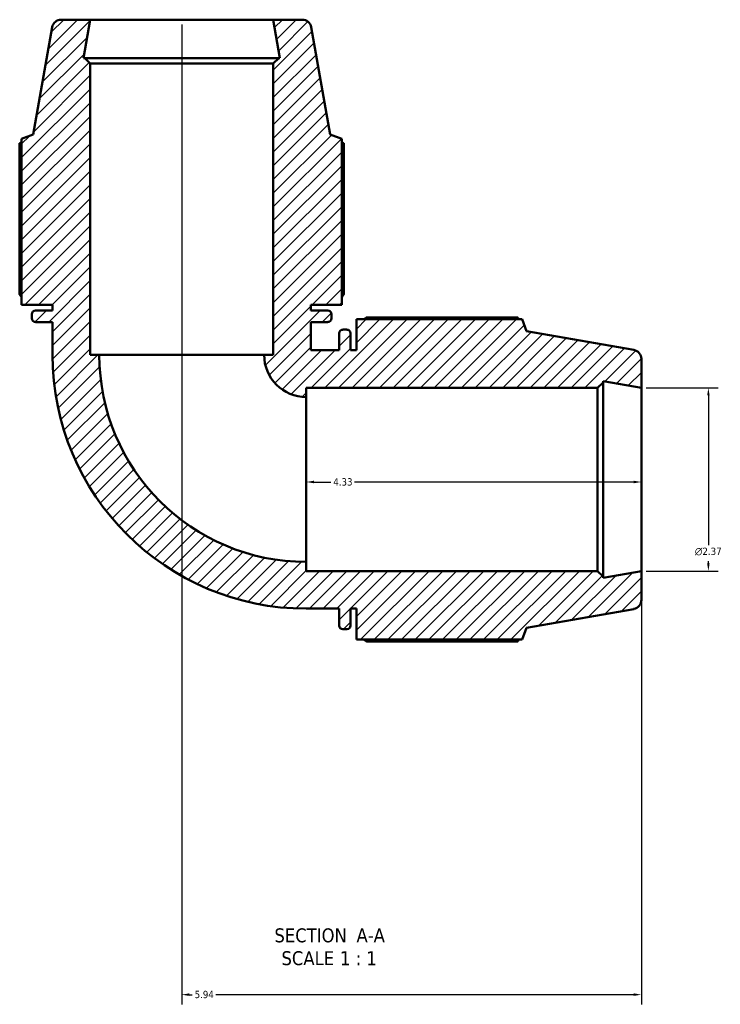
# Model space of a CAD drawing. Header units: inches. Extents: x 0.1 to 52.2, y -20.4 to 47.7.
# Tile 1 of 8: x 17 to 26.1, y -20.4 to -7.7. Entities that reach past the tile are written whole.
import ezdxf

# ---------------------------------------------------------------- set-up
doc = ezdxf.new("R2010")
doc.units = ezdxf.units.IN
doc.header["$MEASUREMENT"] = 0
for name, color, linetype, lineweight in [('Dimension (ANSI)', 7, 'Continuous', 25), ('Hatch (ANSI)', 7, 'Continuous', 18), ('Symbol (ANSI)', 7, 'Continuous', 25), ('Visible (ANSI)', 7, 'Continuous', 50)]:
    doc.layers.add(name, color=color, linetype=linetype, lineweight=lineweight)
doc.styles.add('Label Text (ANSI)', font='tahoma.ttf')
doc.styles.add('Note Text (ANSI)', font='tahoma.ttf')
doc.dimstyles.new('Default (ANSI)', dxfattribs={"dimtxt": 0.094488, "dimasz": 0.098425, "dimexe": 0.125, "dimexo": 0.0625, "dimgap": 0.031496, "dimtad": 0, "dimtih": 1, "dimtoh": 1, "dimrnd": 1e-08, "dimzin": 4, "dimdsep": 46, "dimtxsty": 'Note Text (ANSI)', "dimcen": 0.09, "dimdle": 0.393701, "dimclrd": 256, "dimclre": 256, "dimclrt": 5, "dimadec": 0, "dimazin": 1, "dimtfac": 1, "dimtofl": 0, "dimtmove": 0, "dimatfit": 3, "dimfxl": 1, "dimtolj": 1, "dimtzin": 4, "dimlwd": -1, "dimlwe": -1, "dimarcsym": 0})

# ---------------------------------------------------------------- blocks, each defined once
blk = doc.blocks.new('*D7')
at = {"layer": 'Defpoints', "color": 0, "transparency": 16777216}
for p in [(20.721, -13.633), (20.721, -13.666), (25.051, -13.633)]:
    blk.add_point(p, dxfattribs=at)
at = {"layer": 'Dimension (ANSI)', "transparency": 16777216}
for p, q in [((20.819, -13.666), (21.038, -13.666)), ((24.952, -13.666), (21.343, -13.666))]:
    blk.add_line(p, q, dxfattribs=at)
for points in [[(20.819, -13.649), (20.819, -13.682), (20.721, -13.666)], [(24.952, -13.649), (24.952, -13.682), (25.051, -13.666)]]:
    blk.add_solid(points, dxfattribs=at)
at = {"layer": 'Dimension (ANSI)', "color": 5, "transparency": 16777216, "insert": (21.07, -13.617), "char_height": 0.0945, "attachment_point": 1, "style": 'Note Text (ANSI)'}
blk.add_mtext('\\A1;4.33', dxfattribs=at)
blk = doc.blocks.new('*D8')
at = {"layer": 'Defpoints', "color": 0, "transparency": 16777216}
for p in [(19.111, -7.693), (25.051, -14.816), (19.111, -20.289)]:
    blk.add_point(p, dxfattribs=at)
at = {"layer": 'Dimension (ANSI)', "transparency": 16777216}
for p, q in [((19.111, -7.756), (19.111, -20.414)), ((25.051, -14.879), (25.051, -20.414)), ((19.209, -20.289), (19.246, -20.289)), ((24.952, -20.289), (19.55, -20.289))]:
    blk.add_line(p, q, dxfattribs=at)
for points in [[(19.209, -20.272), (19.209, -20.305), (19.111, -20.289)], [(24.952, -20.272), (24.952, -20.305), (25.051, -20.289)]]:
    blk.add_solid(points, dxfattribs=at)
at = {"layer": 'Dimension (ANSI)', "color": 5, "transparency": 16777216, "insert": (19.278, -20.239), "char_height": 0.0945, "attachment_point": 1, "style": 'Note Text (ANSI)'}
blk.add_mtext('\\A1;5.94', dxfattribs=at)
blk = doc.blocks.new('*D9')
at = {"layer": 'Defpoints', "color": 0, "transparency": 16777216}
for p in [(25.051, -12.45), (25.051, -14.816), (25.917, -14.816)]:
    blk.add_point(p, dxfattribs=at)
at = {"layer": 'Dimension (ANSI)', "transparency": 16777216}
for p, q in [((25.113, -12.45), (26.042, -12.45)), ((25.917, -12.548), (25.917, -14.483)), ((25.917, -14.718), (25.917, -14.688)), ((25.113, -14.816), (26.042, -14.816))]:
    blk.add_line(p, q, dxfattribs=at)
for points in [[(25.901, -12.548), (25.933, -12.548), (25.917, -12.45)], [(25.901, -14.718), (25.933, -14.718), (25.917, -14.816)]]:
    blk.add_solid(points, dxfattribs=at)
at = {"layer": 'Dimension (ANSI)', "color": 5, "transparency": 16777216, "insert": (25.742, -14.514), "char_height": 0.09449, "attachment_point": 1, "style": 'Note Text (ANSI)'}
blk.add_mtext('\\A1;{\\fAIGDT|b0|i0;\\H0.0945;\\ln}\\fTahoma|b0|i0;\\H0.0945;2.37', dxfattribs=at)

msp = doc.modelspace()

# ---------------------------------------------------------------- hatches: boundary and pattern name
at = {"layer": 'Hatch (ANSI)'}
h = msp.add_hatch(dxfattribs=at)
h.set_pattern_fill('ANSI31', color=256, style=0)
edge = h.paths.add_edge_path()
edge.add_ellipse((24.933, -15.19), major_axis=(0.117, 0.021), ratio=1, start_angle=270, end_angle=350)
edge.add_line((25.051, -15.19), (25.051, -14.816))
edge.add_line((25.051, -14.816), (24.556, -14.903))
edge.add_line((24.556, -14.903), (24.556, -14.887))
edge.add_line((24.556, -14.887), (24.485, -14.816))
edge.add_line((24.485, -14.816), (20.721, -14.816))
edge.add_line((20.721, -14.816), (20.721, -14.698))
edge.add_ellipse((20.721, -12.023), major_axis=(-2.675, 0), ratio=1, start_angle=0, end_angle=90, ccw=False)
edge.add_line((18.046, -12.023), (17.928, -12.023))
edge.add_line((17.928, -12.023), (17.928, -8.259))
edge.add_line((17.928, -8.259), (17.857, -8.188))
edge.add_line((17.857, -8.188), (17.84, -8.188))
edge.add_line((17.84, -8.188), (17.928, -7.693))
edge.add_line((17.928, -7.693), (17.554, -7.693))
edge.add_ellipse((17.554, -7.811), major_axis=(-0.118, 0), ratio=1, start_angle=270, end_angle=350)
edge.add_line((17.437, -7.791), (17.193, -9.178))
edge.add_line((17.193, -9.178), (17.042, -9.233))
edge.add_line((17.042, -9.233), (17.042, -11.376))
edge.add_line((17.042, -11.376), (17.442, -11.376))
edge.add_line((17.442, -11.376), (17.442, -11.45))
edge.add_line((17.442, -11.45), (17.222, -11.45))
edge.add_ellipse((17.222, -11.497), major_axis=(-0.0473, 0), ratio=1, start_angle=270, end_angle=360)
edge.add_line((17.175, -11.497), (17.175, -11.551))
edge.add_ellipse((17.222, -11.551), major_axis=(0, -0.0473), ratio=1, start_angle=270, end_angle=360)
edge.add_line((17.222, -11.599), (17.442, -11.599))
edge.add_line((17.442, -11.599), (17.442, -12.023))
edge.add_ellipse((20.721, -12.023), major_axis=(0, -3.279), ratio=1, start_angle=270, end_angle=360)
edge.add_line((20.721, -15.302), (21.145, -15.302))
edge.add_line((21.145, -15.302), (21.145, -15.521))
edge.add_ellipse((21.193, -15.521), major_axis=(0, -0.0473), ratio=1, start_angle=270, end_angle=360)
edge.add_line((21.193, -15.569), (21.246, -15.569))
edge.add_ellipse((21.246, -15.521), major_axis=(0.0473, 0), ratio=1, start_angle=270, end_angle=360)
edge.add_line((21.294, -15.521), (21.294, -15.302))
edge.add_line((21.294, -15.302), (21.368, -15.302))
edge.add_line((21.368, -15.302), (21.368, -15.702))
edge.add_line((21.368, -15.702), (23.511, -15.702))
edge.add_line((23.511, -15.702), (23.566, -15.551))
edge.add_line((23.566, -15.551), (24.953, -15.307))
edge = h.paths.add_edge_path()
edge.add_ellipse((24.933, -12.076), major_axis=(0, 0.118), ratio=1, start_angle=270, end_angle=350)
edge.add_line((24.953, -11.959), (23.566, -11.715))
edge.add_line((23.566, -11.715), (23.511, -11.564))
edge.add_line((23.511, -11.564), (21.368, -11.564))
edge.add_line((21.368, -11.564), (21.368, -11.964))
edge.add_line((21.368, -11.964), (21.294, -11.964))
edge.add_line((21.294, -11.964), (21.294, -11.745))
edge.add_ellipse((21.246, -11.745), major_axis=(0, 0.0473), ratio=1, start_angle=270, end_angle=360)
edge.add_line((21.246, -11.697), (21.193, -11.697))
edge.add_ellipse((21.193, -11.745), major_axis=(-0.0473, 0), ratio=1, start_angle=270, end_angle=360)
edge.add_line((21.145, -11.745), (21.145, -11.964))
edge.add_line((21.145, -11.964), (20.78, -11.964))
edge.add_line((20.78, -11.964), (20.78, -11.599))
edge.add_line((20.78, -11.599), (20.999, -11.599))
edge.add_ellipse((20.999, -11.551), major_axis=(0.0473, 0), ratio=1, start_angle=270, end_angle=360)
edge.add_line((21.047, -11.551), (21.047, -11.497))
edge.add_ellipse((20.999, -11.497), major_axis=(0, 0.0473), ratio=1, start_angle=270, end_angle=360)
edge.add_line((20.999, -11.45), (20.78, -11.45))
edge.add_line((20.78, -11.45), (20.78, -11.376))
edge.add_line((20.78, -11.376), (21.18, -11.376))
edge.add_line((21.18, -11.376), (21.18, -9.233))
edge.add_line((21.18, -9.233), (21.029, -9.178))
edge.add_line((21.029, -9.178), (20.784, -7.791))
edge.add_ellipse((20.668, -7.811), major_axis=(-0.021, 0.117), ratio=1, start_angle=270, end_angle=350)
edge.add_line((20.668, -7.693), (20.294, -7.693))
edge.add_line((20.294, -7.693), (20.381, -8.188))
edge.add_line((20.381, -8.188), (20.365, -8.188))
edge.add_line((20.365, -8.188), (20.294, -8.259))
edge.add_line((20.294, -8.259), (20.294, -12.023))
edge.add_line((20.294, -12.023), (20.176, -12.023))
edge.add_ellipse((20.721, -12.023), major_axis=(0, -0.545), ratio=1, start_angle=270, end_angle=360)
edge.add_line((20.721, -12.568), (20.721, -12.45))
edge.add_line((20.721, -12.45), (24.485, -12.45))
edge.add_line((24.485, -12.45), (24.556, -12.379))
edge.add_line((24.556, -12.379), (24.556, -12.363))
edge.add_line((24.556, -12.363), (25.051, -12.45))
edge.add_line((25.051, -12.45), (25.051, -12.076))

# ---------------------------------------------------------------- linework, layer by layer
at = {"layer": 'Visible (ANSI)'}
for p, q in [((17.928, -7.693), (17.554, -7.693)), ((17.84, -8.188), (17.928, -7.693)), ((20.294, -7.693), (17.928, -7.693)), ((20.668, -7.693), (20.294, -7.693)), ((20.294, -7.693), (20.381, -8.188)), ((17.437, -7.791), (17.193, -9.178)), ((21.029, -9.178), (20.784, -7.791)), ((17.857, -8.188), (17.84, -8.188)), ((17.928, -8.259), (17.857, -8.188)), ((20.365, -8.188), (17.857, -8.188)), ((17.928, -12.023), (17.928, -8.259)), ((17.928, -8.259), (20.294, -8.259)), ((20.365, -8.188), (20.294, -8.259)), ((20.294, -8.259), (20.294, -12.023)), ((20.381, -8.188), (20.365, -8.188)), ((17.193, -9.178), (17.042, -9.233)), ((17.042, -9.233), (17.042, -11.376)), ((21.18, -9.233), (21.029, -9.178)), ((21.18, -11.376), (21.18, -9.233)), ((17.017, -9.29), (17.017, -11.242)), ((21.204, -11.242), (21.204, -9.29)), ((17.042, -11.376), (17.442, -11.376)), ((17.442, -11.376), (17.442, -11.45)), ((20.78, -11.45), (20.78, -11.376)), ((20.78, -11.376), (21.18, -11.376)), ((17.175, -11.497), (17.175, -11.551)), ((17.442, -11.45), (17.222, -11.45)), ((20.999, -11.45), (20.78, -11.45)), ((21.047, -11.551), (21.047, -11.497)), ((23.511, -11.564), (21.368, -11.564)), ((21.368, -11.564), (21.368, -11.964)), ((23.454, -11.539), (21.502, -11.539)), ((23.566, -11.715), (23.511, -11.564)), ((17.222, -11.599), (17.442, -11.599)), ((17.442, -11.599), (17.442, -12.023)), ((20.78, -11.964), (20.78, -11.599)), ((20.78, -11.599), (20.999, -11.599)), ((21.246, -11.697), (21.193, -11.697)), ((21.145, -11.745), (21.145, -11.964)), ((21.294, -11.964), (21.294, -11.745)), ((24.953, -11.959), (23.566, -11.715)), ((18.046, -12.023), (17.928, -12.023)), ((18.046, -12.023), (20.176, -12.023)), ((20.294, -12.023), (20.176, -12.023)), ((21.145, -11.964), (20.78, -11.964)), ((21.368, -11.964), (21.294, -11.964)), ((25.051, -12.45), (25.051, -12.076)), ((20.721, -12.568), (20.721, -12.45)), ((20.721, -12.45), (24.485, -12.45)), ((24.485, -12.45), (24.556, -12.379)), ((24.485, -12.45), (24.485, -14.816)), ((24.556, -12.379), (24.556, -12.363)), ((24.556, -12.363), (25.051, -12.45)), ((24.556, -14.887), (24.556, -12.379)), ((25.051, -14.816), (25.051, -12.45)), ((20.721, -12.568), (20.721, -14.698)), ((20.721, -14.816), (20.721, -14.698)), ((24.485, -14.816), (20.721, -14.816)), ((24.556, -14.887), (24.485, -14.816)), ((25.051, -14.816), (24.556, -14.903)), ((25.051, -15.19), (25.051, -14.816)), ((24.556, -14.903), (24.556, -14.887)), ((20.721, -15.302), (21.145, -15.302)), ((21.145, -15.302), (21.145, -15.521)), ((21.294, -15.521), (21.294, -15.302)), ((21.294, -15.302), (21.368, -15.302)), ((21.368, -15.302), (21.368, -15.702)), ((23.566, -15.551), (24.953, -15.307)), ((21.193, -15.569), (21.246, -15.569)), ((23.511, -15.702), (23.566, -15.551)), ((21.368, -15.702), (23.511, -15.702)), ((21.502, -15.727), (23.454, -15.727))]:
    msp.add_line(p, q, dxfattribs=at)
for centre, radius, start, end in [((17.554, -7.811), 0.118, 90, 170), ((20.668, -7.811), 0.118, 10, 90), ((17.222, -11.497), 0.0473, 90, 180), ((17.222, -11.551), 0.0473, 180, 270), ((20.999, -11.497), 0.0473, 0, 90), ((20.999, -11.551), 0.0473, 270, 0), ((21.193, -11.745), 0.0473, 90, 180), ((21.246, -11.745), 0.0473, 0, 90), ((20.721, -12.023), 3.279, 180, 270), ((20.721, -12.023), 2.675, 180, 270), ((20.721, -12.023), 0.545, 180, 270), ((24.933, -12.076), 0.118, 0, 80), ((24.933, -15.19), 0.118, 280, 0), ((21.193, -15.521), 0.0473, 180, 270), ((21.246, -15.521), 0.0473, 270, 0)]:
    msp.add_arc(centre, radius, start, end, dxfattribs=at)
for points, weights in [([(17.042, -9.276), (17.03, -9.283), (17.017, -9.29)], [1.00119932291, 1.0006736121, 1]), ([(21.204, -9.29), (21.192, -9.283), (21.18, -9.276)], [1, 1.0006736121, 1.00119932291]), ([(17.042, -11.281), (17.03, -11.262), (17.017, -11.242)], [1.01215209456, 1.01432213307, 1.01634622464]), ([(21.204, -11.242), (21.192, -11.262), (21.18, -11.281)], [1.01634622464, 1.01432213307, 1.01215209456]), ([(21.463, -11.564), (21.482, -11.552), (21.502, -11.539)], [1.01215209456, 1.01432213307, 1.01634622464]), ([(23.468, -11.564), (23.461, -11.552), (23.454, -11.539)], [1.00119932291, 1.0006736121, 1]), ([(21.502, -15.727), (21.482, -15.714), (21.463, -15.702)], [1.01634622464, 1.01432213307, 1.01215209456]), ([(23.454, -15.727), (23.461, -15.714), (23.468, -15.702)], [1, 1.0006736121, 1.00119932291])]:
    msp.add_rational_spline(points, weights, degree=2, dxfattribs=at)

# ---------------------------------------------------------------- texts
at = {"layer": 'Symbol (ANSI)', "char_height": 0.18, "attachment_point": 7, "style": 'Label Text (ANSI)'}
for s, insert in [('SECTION', (20.309, -19.616)), (' A-A', (21.302, -19.612)), ('SCALE', (20.4, -19.911)), (' 1 : 1', (21.088, -19.908))]:
    msp.add_mtext(s, dxfattribs=dict(at, insert=insert))

# ---------------------------------------------------------------- dimensions: what is measured, and where the dimension line sits
at = {"layer": 'Dimension (ANSI)'}
for base, p1, p2, override, picture, middle in [((19.111, -20.289), (25.051, -14.816), (19.111, -7.693), {"dimgap": 0.031496, "dimtih": 0, "dimtoh": 0, "dimdec": 2, "dimtol": 0, "dimlim": 0, "dimtp": 0, "dimtm": 0, "dimtdec": 2, "dimatfit": 1}, '*D8', (19.398, -20.289)), ((20.721, -13.666), (25.051, -13.633), (20.721, -13.633), {"dimgap": 0.031496, "dimtih": 0, "dimtoh": 0, "dimdec": 2, "dimse1": 1, "dimse2": 1, "dimtol": 0, "dimlim": 0, "dimtp": 0, "dimtm": 0, "dimtdec": 2, "dimatfit": 1}, '*D7', (21.191, -13.666))]:
    dim = msp.add_linear_dim(base=base, p1=p1, p2=p2, angle=180, dimstyle='Default (ANSI)', override=override, dxfattribs=at)
    dim.commit()
    dim.dimension.update_dxf_attribs({"geometry": picture, "text_midpoint": middle, "dimtype": 160})
dim = msp.add_linear_dim(base=(25.917, -14.816), p1=(25.051, -12.45), p2=(25.051, -14.816), angle=90, text='{\\fAIGDT|b0|i0;\\H0.0945;\\ln}\\fTahoma|b0|i0;\\H0.0945;<>', dimstyle='Default (ANSI)', override={"dimgap": 0.031496, "dimdec": 2, "dimtol": 0, "dimlim": 0, "dimtp": 0, "dimtm": 0, "dimtdec": 2, "dimatfit": 1}, dxfattribs=at)
dim.commit()
dim.dimension.update_dxf_attribs({"geometry": '*D9', "text_midpoint": (25.917, -14.586), "dimtype": 160})

doc.saveas('drawing.dxf')
